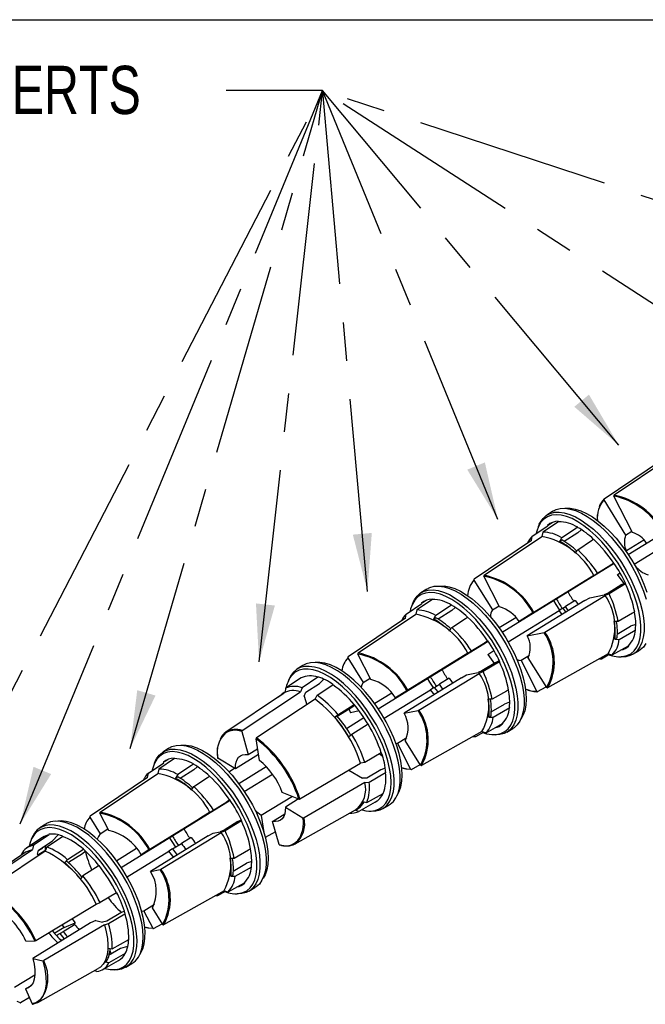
# Model space of a CAD drawing. Header units: inches. Extents: x 0 to 11, y 0 to 8.5.
# Tile 22 of 23: x 8.1 to 9.8, y 5.9 to 8.5. Entities that reach past the tile are written whole.
import ezdxf

# ---------------------------------------------------------------- set-up
doc = ezdxf.new("R2010")
doc.units = ezdxf.units.IN
doc.header["$MEASUREMENT"] = 0
doc.linetypes.add('CENTERX2', pattern=[0.8, 0.5, -0.1, 0.1, -0.1])
doc.layers.add('TEXT', color=140, linetype='Continuous', lineweight=25)
doc.styles.add('SLDTEXTSTYLE0', font='TXT', dxfattribs={"width": 0.75})
doc.dimstyles.new('SLDDIMSTYLE0', dxfattribs={"dimtxt": 0.18, "dimasz": 0.15, "dimexe": 0, "dimexo": 0.0625, "dimgap": 0, "dimtad": 0, "dimtih": 1, "dimtoh": 1, "dimdec": 0, "dimrnd": 1e-09, "dimzin": 0, "dimdsep": 46, "dimtxsty": 'Standard', "dimsah": 1, "dimcen": 0.09, "dimadec": 0, "dimazin": 0, "dimtfac": 0.15, "dimtdec": 0, "dimtofl": 0, "dimtmove": 0, "dimatfit": 3, "dimfxl": 0, "dimfrac": 2, "dimtolj": 1, "dimtzin": 0, "dimarcsym": 0})

msp = doc.modelspace()

# ---------------------------------------------------------------- linework, layer by layer
at = {"color": 7, "linetype": 'Continuous'}
msp.add_line((0.0001, 8.5001), (11.0001, 8.5001), dxfattribs=at)
for p, q in [((9.6468, 7.2579), (9.7957, 7.3582)), ((9.8223, 7.3685), (9.6728, 7.268)), ((9.7096, 7.1139), (10.0093, 7.299)), ((9.6464, 7.2553), (9.7027, 7.1644)), ((9.7203, 7.1712), (9.6723, 7.2654)), ((9.514, 7.226), (9.4988, 7.2161)), ((9.5287, 7.199), (9.4883, 7.1718)), ((9.5007, 7.1895), (9.5126, 7.1969)), ((9.5281, 7.2002), (9.5287, 7.199)), ((9.4611, 7.1612), (9.5014, 7.1883)), ((9.4792, 7.1923), (9.4765, 7.186)), ((9.4883, 7.1718), (9.4859, 7.1608)), ((9.5014, 7.1883), (9.5007, 7.1895)), ((9.5785, 7.1844), (9.5785, 7.1843)), ((9.5792, 7.1703), (9.5877, 7.1779)), ((9.7027, 7.1644), (9.7187, 7.1743)), ((9.7248, 7.0891), (9.8732, 7.1808)), ((9.4593, 7.1505), (9.3104, 7.0501)), ((9.3364, 7.0602), (9.4859, 7.1608)), ((9.4593, 7.1505), (9.4611, 7.1612)), ((9.5319, 7.1484), (9.5373, 7.1518)), ((9.5792, 7.1703), (9.5436, 7.1477)), ((9.7502, 7.1515), (9.7047, 7.1234)), ((9.7047, 7.1234), (9.7033, 7.1231)), ((9.3831, 6.9123), (9.6729, 7.0912)), ((9.6285, 7.0647), (9.6644, 7.0869)), ((9.6299, 7.0656), (9.6719, 7.0916)), ((9.6725, 7.0919), (9.6644, 7.0869)), ((9.6719, 7.0916), (9.6724, 7.0919)), ((9.3096, 7.0494), (9.3104, 7.0501)), ((9.31, 7.0476), (9.3576, 6.9706)), ((9.3764, 6.978), (9.3358, 7.0576)), ((9.6205, 7.0598), (9.465, 6.9637)), ((9.6193, 7.059), (9.5886, 7.0398)), ((9.6193, 7.059), (9.6285, 7.0647)), ((9.6205, 7.0598), (9.6299, 7.0656)), ((9.6819, 7.0623), (9.6882, 7.0663)), ((9.1876, 7.0244), (9.1723, 7.0145)), ((9.427, 6.94), (9.576, 7.032)), ((9.5886, 7.0398), (9.576, 7.032)), ((9.6932, 7.0359), (9.6571, 7.0138)), ((9.7023, 7.0376), (9.6601, 7.012)), ((9.6932, 7.0359), (9.7016, 7.0405)), ((9.7029, 7.0378), (9.7023, 7.0376)), ((9.2023, 6.9974), (9.1619, 6.9702)), ((9.1743, 6.9879), (9.1862, 6.9953)), ((9.2017, 6.9986), (9.2023, 6.9974)), ((9.5969, 6.9949), (9.448, 6.9029)), ((9.4939, 6.9124), (9.65, 7.0074)), ((9.5724, 6.9947), (9.547, 6.979)), ((9.5969, 6.9949), (9.6099, 7.0021)), ((9.6099, 7.0021), (9.6473, 7.0094)), ((9.6571, 7.0138), (9.6473, 7.0094)), ((9.6601, 7.012), (9.65, 7.0074)), ((9.1347, 6.9596), (9.175, 6.9868)), ((9.1528, 6.9907), (9.15, 6.9844)), ((9.1619, 6.9702), (9.1594, 6.9592)), ((9.175, 6.9868), (9.1743, 6.9879)), ((9.2528, 6.9687), (9.2172, 6.9461)), ((9.2521, 6.9829), (9.2521, 6.9827)), ((9.2528, 6.9687), (9.2613, 6.9763)), ((9.3576, 6.9706), (9.3748, 6.9812)), ((9.3984, 6.8875), (9.5302, 6.9689)), ((9.5397, 6.9748), (9.5302, 6.9689)), ((9.5398, 6.9746), (9.547, 6.979)), ((9.1329, 6.9489), (8.984, 6.8486)), ((9.01, 6.8587), (9.1594, 6.9592)), ((9.1329, 6.9489), (9.1347, 6.9596)), ((9.2055, 6.9468), (9.2109, 6.9502)), ((9.4187, 6.9502), (9.3755, 6.9235)), ((9.4628, 6.9624), (9.427, 6.94)), ((9.6812, 6.9075), (9.7157, 6.9281)), ((9.7289, 6.9328), (9.7157, 6.9281)), ((9.7282, 6.9186), (9.7283, 6.9185)), ((9.346, 6.8903), (9.338, 6.8853)), ((9.3455, 6.89), (9.346, 6.8903)), ((9.448, 6.9029), (9.4915, 6.9114)), ((9.6751, 6.8943), (9.6805, 6.8977)), ((9.0623, 6.7142), (9.3465, 6.8897)), ((9.302, 6.8631), (9.338, 6.8853)), ((9.3034, 6.864), (9.3455, 6.89)), ((9.3455, 6.8546), (9.3618, 6.8648)), ((9.6676, 6.8537), (9.7099, 6.8775)), ((9.7099, 6.8775), (9.7106, 6.8763)), ((8.9832, 6.8478), (8.984, 6.8486)), ((8.9836, 6.846), (9.0232, 6.782)), ((9.0432, 6.7898), (9.0094, 6.856)), ((9.2941, 6.8582), (9.1386, 6.7622)), ((9.2682, 6.842), (9.2556, 6.8342)), ((9.2929, 6.8574), (9.2682, 6.842)), ((9.2929, 6.8574), (9.302, 6.8631)), ((9.2941, 6.8582), (9.3034, 6.864)), ((9.4539, 6.8526), (9.4318, 6.839)), ((9.4983, 6.7694), (9.4506, 6.8463)), ((9.6571, 6.8568), (9.5007, 6.7686)), ((9.6404, 6.8431), (9.6357, 6.8447)), ((9.6621, 6.8553), (9.6404, 6.8431)), ((9.6571, 6.8568), (9.6676, 6.8537)), ((9.6846, 6.8489), (9.6915, 6.8485)), ((9.7216, 6.8553), (9.7372, 6.8646)), ((8.8668, 6.8262), (8.8515, 6.8164)), ((9.1066, 6.7422), (9.2556, 6.8342)), ((9.3667, 6.8343), (9.3307, 6.8122)), ((9.3759, 6.836), (9.3337, 6.8104)), ((9.3667, 6.8343), (9.3752, 6.839)), ((9.3765, 6.8362), (9.3759, 6.836)), ((9.4318, 6.839), (9.4724, 6.7593)), ((8.8623, 6.7942), (8.8221, 6.7672)), ((8.832, 6.7925), (8.8292, 6.7863)), ((8.9056, 6.7959), (8.8648, 6.7688)), ((8.9053, 6.7971), (8.9056, 6.7959)), ((8.9101, 6.7797), (8.9206, 6.7902)), ((9.0232, 6.782), (9.0414, 6.7933)), ((9.2778, 6.7947), (9.1289, 6.7027)), ((9.1675, 6.7109), (9.3236, 6.8058)), ((9.246, 6.7931), (9.2206, 6.7775)), ((9.2778, 6.7947), (9.2908, 6.8019)), ((9.2908, 6.8019), (9.3209, 6.8078)), ((9.3307, 6.8122), (9.3209, 6.8078)), ((9.3337, 6.8104), (9.3236, 6.8058)), ((8.8221, 6.7672), (8.8208, 6.7575)), ((8.8648, 6.7688), (8.8605, 6.758)), ((8.8747, 6.757), (8.9101, 6.7797)), ((8.9039, 6.7491), (8.9449, 6.7761)), ((8.9449, 6.7761), (8.9448, 6.7772)), ((9.0776, 6.6894), (9.1978, 6.7636)), ((9.2073, 6.7694), (9.1978, 6.7636)), ((9.2074, 6.7693), (9.2206, 6.7775)), ((9.4747, 6.7585), (9.4972, 6.7711)), ((8.8164, 6.7541), (8.6675, 6.6539)), ((8.7095, 6.6577), (8.8605, 6.758)), ((8.8988, 6.7388), (8.7469, 6.6389)), ((8.8018, 6.7446), (8.8156, 6.7538)), ((8.8018, 6.7443), (8.8018, 6.7446)), ((8.8208, 6.7576), (8.8178, 6.7558)), ((8.8707, 6.7464), (8.8747, 6.757)), ((8.8707, 6.7464), (8.8768, 6.7243)), ((8.8988, 6.7388), (8.9039, 6.7491)), ((9.0969, 6.7545), (9.0531, 6.7275)), ((9.1364, 6.7608), (9.1066, 6.7422)), ((8.9577, 6.6958), (8.9936, 6.7181)), ((8.9578, 6.6988), (8.9997, 6.725)), ((8.986, 6.7138), (8.9903, 6.704)), ((8.9936, 6.7181), (9.001, 6.7231)), ((8.9997, 6.725), (8.9997, 6.7249)), ((9.3548, 6.7059), (9.3893, 6.7265)), ((9.4024, 6.7312), (9.3893, 6.7265)), ((9.4018, 6.7171), (9.4019, 6.717)), ((8.9497, 6.6926), (8.9578, 6.6988)), ((8.9551, 6.696), (8.9497, 6.6926)), ((8.9561, 6.6946), (8.9577, 6.6958)), ((8.9798, 6.6632), (9.025, 6.6911)), ((9.0128, 6.7084), (8.9903, 6.704)), ((9.1289, 6.7027), (9.1651, 6.7098)), ((9.3487, 6.6927), (9.3541, 6.6961)), ((9.0359, 6.674), (8.994, 6.6478)), ((9.3412, 6.6521), (9.3835, 6.6759)), ((9.3835, 6.6759), (9.3842, 6.6748)), ((9.3952, 6.6537), (9.4108, 6.663)), ((8.7086, 6.6551), (8.7251, 6.5952)), ((8.7544, 6.5804), (8.7458, 6.6364)), ((8.994, 6.6478), (8.9859, 6.6416)), ((9.1364, 6.6389), (9.1122, 6.624)), ((9.3307, 6.6553), (9.1743, 6.567)), ((9.314, 6.6415), (9.3093, 6.6432)), ((9.3357, 6.6538), (9.314, 6.6415)), ((9.3307, 6.6553), (9.3412, 6.6521)), ((9.3582, 6.6473), (9.3651, 6.647)), ((8.5196, 6.6119), (8.5044, 6.602)), ((8.7251, 6.5952), (8.7498, 6.6104)), ((9.1076, 6.6247), (9.1122, 6.624)), ((9.1122, 6.624), (9.146, 6.5578)), ((9.1718, 6.5678), (9.1322, 6.6318)), ((8.5343, 6.5849), (8.4939, 6.5577)), ((8.5337, 6.5861), (8.5343, 6.5849)), ((8.6921, 6.5584), (8.6465, 6.5859)), ((8.7521, 6.5954), (8.6921, 6.5584)), ((9.07, 6.5999), (9.0276, 6.5748)), ((9.0662, 6.5976), (9.0735, 6.5911)), ((9.0709, 6.5995), (9.07, 6.5999)), ((8.4668, 6.5471), (8.507, 6.5742)), ((8.4848, 6.5782), (8.4821, 6.5719)), ((8.5063, 6.5754), (8.5183, 6.5828)), ((8.507, 6.5742), (8.5063, 6.5754)), ((8.5841, 6.5704), (8.5841, 6.5702)), ((8.5848, 6.5562), (8.5933, 6.5638)), ((8.6751, 6.5504), (8.6897, 6.5598)), ((8.7007, 6.5203), (8.772, 6.5643)), ((8.8594, 6.4805), (9.0164, 6.573)), ((9.0276, 6.5748), (9.0164, 6.573)), ((9.0804, 6.5605), (9.0689, 6.556)), ((9.1483, 6.5569), (9.1708, 6.5696)), ((8.4649, 6.5364), (8.316, 6.436)), ((8.342, 6.4461), (8.4915, 6.5467)), ((8.4649, 6.5364), (8.4668, 6.5471)), ((8.4939, 6.5577), (8.4915, 6.5467)), ((8.5375, 6.5343), (8.5429, 6.5377)), ((8.5848, 6.5562), (8.5492, 6.5336)), ((8.7152, 6.4998), (8.788, 6.5448)), ((8.9862, 6.5552), (9.0215, 6.5339)), ((9.0327, 6.5344), (9.0215, 6.5339)), ((9.0689, 6.556), (9.0327, 6.5344)), ((9.0386, 6.5238), (9.0812, 6.5486)), ((9.0812, 6.5486), (9.082, 6.548)), ((9.0272, 6.5232), (8.8699, 6.4317)), ((9.0272, 6.5232), (9.0386, 6.5238)), ((8.8398, 6.4868), (8.7593, 6.4371)), ((8.8567, 6.4801), (8.8133, 6.4974)), ((9.0324, 6.4709), (9.0748, 6.4948)), ((8.3965, 6.303), (8.6785, 6.4771)), ((8.6341, 6.4506), (8.67, 6.4728)), ((8.6355, 6.4515), (8.6775, 6.4775)), ((8.6781, 6.4778), (8.67, 6.4728)), ((8.6775, 6.4775), (8.678, 6.4778)), ((8.856, 6.4804), (8.8216, 6.4591)), ((8.8216, 6.4591), (8.8672, 6.4316)), ((9.0545, 6.4722), (9.0121, 6.4483)), ((9.0223, 6.4736), (9.0324, 6.4709)), ((9.0544, 6.4724), (9.0592, 6.4753)), ((9.0544, 6.4724), (9.0545, 6.4722)), ((9.0743, 6.4556), (9.09, 6.4648)), ((8.3152, 6.4353), (8.316, 6.436)), ((8.3156, 6.4335), (8.3423, 6.3904)), ((8.3642, 6.3989), (8.3414, 6.4435)), ((8.6261, 6.4457), (8.4706, 6.3497)), ((8.61, 6.4356), (8.5973, 6.4278)), ((8.6249, 6.4449), (8.61, 6.4356)), ((8.6249, 6.4449), (8.6341, 6.4506)), ((8.6261, 6.4457), (8.6355, 6.4515)), ((8.7593, 6.4371), (8.7661, 6.3934)), ((8.7887, 6.4224), (8.8199, 6.4416)), ((8.8466, 6.3639), (9.0029, 6.4521)), ((9.0121, 6.4483), (9.0021, 6.451)), ((9.005, 6.4526), (9.0105, 6.456)), ((9.0374, 6.4491), (9.0442, 6.4488)), ((8.201, 6.4151), (8.1858, 6.4053)), ((8.4484, 6.3358), (8.5973, 6.4278)), ((8.6988, 6.4218), (8.6627, 6.3997)), ((8.7079, 6.4235), (8.6657, 6.3979)), ((8.6988, 6.4218), (8.7072, 6.4264)), ((8.7086, 6.4237), (8.7079, 6.4235)), ((8.8052, 6.3624), (8.7887, 6.4224)), ((8.1927, 6.3808), (8.1525, 6.3537)), ((8.1662, 6.3814), (8.1634, 6.3751)), ((8.2098, 6.3875), (8.1693, 6.3603)), ((8.2036, 6.3562), (8.2443, 6.3834)), ((8.2093, 6.3887), (8.2098, 6.3875)), ((8.2175, 6.3706), (8.2331, 6.3876)), ((8.2438, 6.3846), (8.2443, 6.3834)), ((8.3423, 6.3904), (8.3622, 6.4028)), ((8.6217, 6.3845), (8.4727, 6.2925)), ((8.4995, 6.2983), (8.6556, 6.3933)), ((8.578, 6.3806), (8.5526, 6.3649)), ((8.6217, 6.3845), (8.6347, 6.3917)), ((8.6347, 6.3917), (8.6529, 6.3953)), ((8.6627, 6.3997), (8.6529, 6.3953)), ((8.6657, 6.3979), (8.6556, 6.3933)), ((8.796, 6.3956), (8.7696, 6.3804)), ((8.1693, 6.3603), (8.1665, 6.3493)), ((8.1822, 6.3479), (8.2175, 6.3706)), ((8.1907, 6.3515), (8.1945, 6.3558)), ((8.1907, 6.3515), (8.1927, 6.3546)), ((8.2036, 6.3562), (8.1999, 6.3452)), ((8.5296, 6.3508), (8.5526, 6.3649)), ((8.1507, 6.343), (8.0018, 6.2427)), ((8.0166, 6.2487), (8.1665, 6.3493)), ((8.1999, 6.3452), (8.0494, 6.2448)), ((8.1382, 6.3376), (8.1379, 6.3344)), ((8.1796, 6.337), (8.1822, 6.3479)), ((8.1796, 6.337), (8.1815, 6.3329)), ((8.199, 6.3462), (8.1806, 6.3348)), ((8.1907, 6.3515), (8.1817, 6.3457)), ((8.1999, 6.3453), (8.199, 6.3462)), ((8.257, 6.3234), (8.2985, 6.35)), ((8.2601, 6.3164), (8.2959, 6.3389)), ((8.2959, 6.3389), (8.3035, 6.3449)), ((8.2985, 6.35), (8.2985, 6.3499)), ((8.4363, 6.3516), (8.3849, 6.3198)), ((8.4119, 6.2782), (8.5201, 6.345)), ((8.4684, 6.3483), (8.4484, 6.3358)), ((8.5296, 6.3508), (8.5201, 6.345)), ((8.2502, 6.3155), (8.257, 6.3234)), ((8.2557, 6.3188), (8.2502, 6.3155)), ((8.3391, 6.3077), (8.2975, 6.2811)), ((8.6868, 6.2934), (8.7213, 6.314)), ((8.7345, 6.3187), (8.7213, 6.314)), ((8.7338, 6.3046), (8.7339, 6.3045)), ((8.2975, 6.2811), (8.2907, 6.2732)), ((8.4727, 6.2925), (8.4971, 6.2973)), ((8.6807, 6.2802), (8.6861, 6.2836)), ((8.6732, 6.2396), (8.7155, 6.2634)), ((8.7155, 6.2634), (8.7162, 6.2623)), ((8.3842, 6.2372), (8.342, 6.2117)), ((8.3836, 6.2368), (8.3873, 6.2324)), ((8.3842, 6.2372), (8.385, 6.2372)), ((8.6628, 6.2427), (8.5063, 6.1545)), ((8.646, 6.229), (8.6413, 6.2306)), ((8.6677, 6.2412), (8.646, 6.229)), ((8.6628, 6.2427), (8.6732, 6.2396)), ((8.6903, 6.2348), (8.6971, 6.2344)), ((8.7272, 6.2412), (8.7428, 6.2505)), ((8.1752, 6.1134), (8.3316, 6.2078)), ((8.3316, 6.2078), (8.342, 6.2117)), ((8.4828, 6.2068), (8.4553, 6.1898)), ((8.3952, 6.1852), (8.3591, 6.1633)), ((8.3639, 6.1572), (8.4063, 6.1824)), ((8.4046, 6.1896), (8.3952, 6.1852)), ((8.4063, 6.1824), (8.4071, 6.1822)), ((8.4493, 6.1905), (8.4553, 6.1898)), ((8.4553, 6.1898), (8.478, 6.1452)), ((8.5039, 6.1553), (8.4772, 6.1984)), ((8.317, 6.159), (8.168, 6.067)), ((8.353, 6.1545), (8.1961, 6.0613)), ((8.2463, 6.1366), (8.2759, 6.1549)), ((8.249, 6.1476), (8.2771, 6.1597)), ((8.2759, 6.1549), (8.2771, 6.1597)), ((8.3304, 6.1652), (8.317, 6.159)), ((8.3304, 6.1652), (8.3484, 6.1608)), ((8.3591, 6.1633), (8.3484, 6.1608)), ((8.353, 6.1545), (8.3639, 6.1572)), ((8.4803, 6.1444), (8.5028, 6.1571)), ((8.249, 6.1476), (8.2242, 6.1326)), ((8.2462, 6.1364), (8.2292, 6.1264)), ((8.2463, 6.1366), (8.2462, 6.1364)), ((8.1499, 6.112), (8.1727, 6.1125)), ((8.3735, 6.0919), (8.416, 6.1161)), ((8.3629, 6.0936), (8.3735, 6.0919)), ((8.3947, 6.0927), (8.364, 6.0745)), ((8.4071, 6.0797), (8.3646, 6.0556)), ((8.3708, 6.0786), (8.3681, 6.0865)), ((8.4126, 6.0982), (8.3947, 6.0927)), ((8.407, 6.0799), (8.4071, 6.0797)), ((8.168, 6.067), (8.1935, 6.0607)), ((8.3476, 6.0378), (8.3898, 6.0616)), ((8.354, 6.0572), (8.3594, 6.0606)), ((8.3646, 6.0556), (8.354, 6.0572)), ((8.4086, 6.0445), (8.4242, 6.0537)), ((8.1731, 6.0239), (8.1204, 5.9913)), ((8.1808, 5.9527), (8.3372, 6.041)), ((8.3334, 6.0329), (8.327, 6.0352)), ((8.3716, 6.038), (8.3785, 6.0377)), ((8.1487, 5.9879), (8.1635, 5.997)), ((8.1487, 5.9879), (8.1662, 5.9492)), ((8.1357, 5.9523), (8.1273, 5.9557)), ((8.1589, 5.9654), (8.1357, 5.9523))]:
    msp.add_line(p, q)
at = {"flags": 128}
for points in [[(9.4792, 7.1923), (9.4821, 7.1981), (9.489, 7.2077), (9.4973, 7.2152), (9.5071, 7.2204), (9.5182, 7.2233), (9.5305, 7.2238), (9.5438, 7.222), (9.5579, 7.2179), (9.5727, 7.2115), (9.588, 7.2028), (9.6035, 7.1921), (9.6192, 7.1794), (9.6347, 7.1649), (9.65, 7.1488), (9.6647, 7.1313), (9.6788, 7.1126), (9.6921, 7.0929), (9.7043, 7.0725), (9.7153, 7.0516), (9.725, 7.0306), (9.7333, 7.0096), (9.7401, 6.989), (9.7452, 6.9689), (9.7486, 6.9497), (9.7503, 6.9316), (9.7503, 6.9148), (9.7485, 6.8995), (9.7449, 6.886), (9.7397, 6.8743), (9.7329, 6.8647), (9.7245, 6.8572), (9.7147, 6.852), (9.7036, 6.8491), (9.6915, 6.8485)], [(9.514, 7.226), (9.5224, 7.2302), (9.5335, 7.2331), (9.5458, 7.2337), (9.5591, 7.2319), (9.5733, 7.2277), (9.5881, 7.2213), (9.6034, 7.2126), (9.619, 7.2019), (9.6347, 7.1892), (9.6502, 7.1747), (9.6655, 7.1585), (9.6803, 7.141), (9.6944, 7.1222), (9.7076, 7.1025), (9.7199, 7.0821), (9.7309, 7.0612), (9.7407, 7.0401), (9.749, 7.0191), (9.7557, 6.9984)], [(9.5456, 7.2337), (9.5466, 7.2338), (9.5589, 7.234), (9.5723, 7.2318), (9.5864, 7.2273), (9.6012, 7.2204), (9.6165, 7.2114), (9.6319, 7.2002), (9.6475, 7.1871), (9.6628, 7.1723), (9.6779, 7.1559), (9.6923, 7.1381), (9.706, 7.1191), (9.7188, 7.0993), (9.7305, 7.0789), (9.741, 7.0581), (9.75, 7.0372), (9.7576, 7.0165)], [(9.7424, 6.9303), (9.7406, 6.9484), (9.7372, 6.9676), (9.732, 6.9877), (9.7251, 7.0083), (9.7167, 7.0293), (9.7069, 7.0503), (9.6957, 7.0711), (9.6834, 7.0914), (9.67, 7.1109), (9.6558, 7.1294), (9.641, 7.1467), (9.6257, 7.1624), (9.6101, 7.1765), (9.5945, 7.1887), (9.579, 7.1989), (9.5639, 7.2069), (9.5493, 7.2126), (9.5354, 7.216), (9.5225, 7.2171), (9.5106, 7.2157), (9.5, 7.2119), (9.4908, 7.2058), (9.483, 7.1974), (9.4769, 7.1869), (9.4724, 7.1744), (9.4711, 7.1687)], [(9.6299, 7.2018), (9.6298, 7.2095), (9.6301, 7.2169)], [(9.5785, 7.1844), (9.5731, 7.1809), (9.5373, 7.1575)], [(9.5373, 7.1575), (9.5361, 7.1555), (9.5319, 7.1484)], [(9.5787, 7.1265), (9.6145, 7.1499), (9.6199, 7.1534)], [(9.5733, 7.1173), (9.5775, 7.1244), (9.5787, 7.1265)], [(9.6819, 7.0623), (9.6818, 7.0623), (9.6817, 7.0622), (9.6818, 7.0623), (9.6819, 7.0623)], [(9.6991, 7.0392), (9.6965, 7.0423), (9.6819, 7.0623)], [(9.1528, 6.9907), (9.1557, 6.9965), (9.1626, 7.0061), (9.1709, 7.0136), (9.1807, 7.0188), (9.1918, 7.0217), (9.2041, 7.0223), (9.2174, 7.0205), (9.2315, 7.0163), (9.2463, 7.0099), (9.2616, 7.0012), (9.2771, 6.9905), (9.2928, 6.9778), (9.3083, 6.9633), (9.3236, 6.9472), (9.3383, 6.9297), (9.3524, 6.911), (9.3656, 6.8913), (9.3779, 6.8709), (9.3889, 6.8501), (9.3986, 6.829), (9.4069, 6.808), (9.4136, 6.7874), (9.4188, 6.7673), (9.4222, 6.7481), (9.4239, 6.73), (9.4239, 6.7132), (9.4221, 6.698), (9.4185, 6.6844), (9.4133, 6.6727), (9.4065, 6.6631), (9.3981, 6.6556), (9.3883, 6.6504), (9.3772, 6.6475), (9.3651, 6.647)], [(9.1876, 7.0244), (9.196, 7.0287), (9.2071, 7.0316), (9.2194, 7.0321), (9.2327, 7.0303), (9.2469, 7.0262), (9.2617, 7.0197), (9.277, 7.0111), (9.2926, 7.0003), (9.3082, 6.9876), (9.3238, 6.9731), (9.3391, 6.957), (9.3539, 6.9394), (9.368, 6.9207), (9.3812, 6.9009), (9.3935, 6.8805), (9.4045, 6.8596), (9.4143, 6.8385), (9.4226, 6.8175), (9.4293, 6.7969), (9.4345, 6.7768), (9.4379, 6.7575), (9.4396, 6.7394), (9.4396, 6.7226), (9.4378, 6.7073), (9.4342, 6.6937), (9.429, 6.682), (9.4221, 6.6724), (9.4138, 6.6649), (9.4108, 6.663)], [(9.2192, 7.0321), (9.2202, 7.0323), (9.2325, 7.0324), (9.2459, 7.0302), (9.26, 7.0257), (9.2748, 7.0188), (9.2901, 7.0098), (9.3055, 6.9987), (9.3211, 6.9856), (9.3364, 6.9707), (9.3514, 6.9543), (9.3659, 6.9365), (9.3796, 6.9176), (9.3924, 6.8977), (9.4041, 6.8773), (9.4146, 6.8565), (9.4236, 6.8356), (9.4312, 6.8149), (9.4372, 6.7946), (9.4415, 6.7751), (9.4441, 6.7565), (9.4449, 6.7392), (9.444, 6.7233), (9.4413, 6.709), (9.4368, 6.6966), (9.4319, 6.6878)], [(9.416, 6.7288), (9.4142, 6.7469), (9.4108, 6.7661), (9.4056, 6.7861), (9.3987, 6.8068), (9.3903, 6.8277), (9.3805, 6.8487), (9.3693, 6.8695), (9.357, 6.8898), (9.3436, 6.9093), (9.3294, 6.9278), (9.3146, 6.9451), (9.2993, 6.9608), (9.2837, 6.9749), (9.2681, 6.9871), (9.2526, 6.9973), (9.2375, 7.0053), (9.2229, 7.0111), (9.209, 7.0145), (9.1961, 7.0155), (9.1842, 7.0141), (9.1736, 7.0103), (9.1644, 7.0042), (9.1566, 6.9959), (9.1505, 6.9854), (9.146, 6.9729), (9.1446, 6.9671)], [(9.5156, 6.9947), (9.5216, 6.9845), (9.5312, 6.9695)], [(9.5724, 6.9947), (9.578, 6.9867), (9.5797, 6.9842)], [(9.2521, 6.9829), (9.2467, 6.9794), (9.2109, 6.9559)], [(9.5385, 6.9588), (9.5363, 6.9613), (9.5302, 6.9689)], [(9.5397, 6.9748), (9.5462, 6.9665), (9.5479, 6.9646)], [(9.5544, 6.9686), (9.5521, 6.9718), (9.547, 6.979)], [(9.2109, 6.9559), (9.2097, 6.9539), (9.2055, 6.9468)], [(9.2523, 6.9249), (9.2881, 6.9483), (9.2935, 6.9518)], [(9.7261, 6.9649), (9.7206, 6.9617), (9.6836, 6.9403)], [(9.2469, 6.9157), (9.2511, 6.9228), (9.2523, 6.9249)], [(9.6612, 6.8535), (9.669, 6.8512), (9.6825, 6.849), (9.6949, 6.8492), (9.7061, 6.8518), (9.7161, 6.8567), (9.7246, 6.864), (9.7315, 6.8734), (9.7369, 6.8849), (9.7405, 6.8984), (9.7423, 6.9136), (9.7424, 6.9303)], [(9.6836, 6.9403), (9.6812, 6.9404), (9.6729, 6.9406)], [(9.6858, 6.894), (9.7228, 6.9153), (9.7283, 6.9185)], [(9.6751, 6.8943), (9.6834, 6.8941), (9.6858, 6.894)], [(9.7554, 6.8836), (9.7486, 6.8739), (9.7402, 6.8665), (9.7372, 6.8646)], [(9.3455, 6.8546), (9.3587, 6.8363), (9.3626, 6.8314)], [(9.4209, 6.8422), (9.426, 6.8403), (9.4318, 6.839)], [(9.6404, 6.8431), (9.6349, 6.8431), (9.6347, 6.8431)], [(9.0205, 6.4518), (9.0296, 6.4499), (9.0424, 6.4491), (9.0542, 6.4507), (9.0647, 6.4546), (9.0739, 6.4609), (9.0815, 6.4694), (9.0875, 6.48), (9.0919, 6.4927), (9.0945, 6.5072), (9.0953, 6.5233), (9.0943, 6.5408), (9.0916, 6.5596), (9.0871, 6.5793), (9.081, 6.5997), (9.0733, 6.6206), (9.064, 6.6416), (9.0534, 6.6625), (9.0415, 6.6831), (9.0286, 6.7029), (9.0147, 6.7219), (9.0002, 6.7397), (8.985, 6.7562), (8.9695, 6.771), (8.9539, 6.784), (8.9383, 6.7951), (8.923, 6.804), (8.9082, 6.8107), (8.894, 6.8152), (8.8806, 6.8172), (8.8683, 6.8168), (8.8571, 6.8141), (8.8473, 6.809), (8.8389, 6.8016), (8.8389, 6.8016)], [(9.0442, 6.4488), (9.0562, 6.4494), (9.0673, 6.4522), (9.0771, 6.4574), (9.0855, 6.4648), (9.0924, 6.4744), (9.0976, 6.486), (9.1012, 6.4996), (9.103, 6.5148), (9.1031, 6.5316), (9.1014, 6.5497), (9.098, 6.5689), (9.0929, 6.5889), (9.0862, 6.6095), (9.0779, 6.6305), (9.0682, 6.6515), (9.0572, 6.6724), (9.045, 6.6928), (9.0318, 6.7125), (9.0177, 6.7312), (9.003, 6.7488), (8.9878, 6.7649), (8.9722, 6.7794), (8.9566, 6.7922), (8.941, 6.8029), (8.9257, 6.8116), (8.9109, 6.8181), (8.8968, 6.8223), (8.8835, 6.8241), (8.8712, 6.8236), (8.8601, 6.8207), (8.8502, 6.8156), (8.8419, 6.8081), (8.8419, 6.8081)], [(9.09, 6.4648), (9.0928, 6.4666), (9.1012, 6.4741), (9.108, 6.4837), (9.1133, 6.4953), (9.1169, 6.5089), (9.1187, 6.5241), (9.1188, 6.541), (9.1171, 6.5591), (9.1137, 6.5783), (9.1086, 6.5984), (9.1018, 6.619), (9.0936, 6.64), (9.0839, 6.6611), (9.0728, 6.682), (9.0606, 6.7024), (9.0474, 6.7222), (9.0333, 6.7409), (9.0185, 6.7585), (9.0033, 6.7747), (8.9877, 6.7892), (8.972, 6.802), (8.9564, 6.8128), (8.9411, 6.8214), (8.9263, 6.8279), (8.9121, 6.8321), (8.8988, 6.834), (8.8865, 6.8335), (8.8753, 6.8306), (8.8668, 6.8262)], [(9.111, 6.4896), (9.1164, 6.4993), (9.1207, 6.5118), (9.1233, 6.5262), (9.1241, 6.5423), (9.1231, 6.5597), (9.1204, 6.5783), (9.116, 6.5979), (9.1099, 6.6182), (9.1022, 6.639), (9.093, 6.6599), (9.0825, 6.6806), (9.0707, 6.7011), (9.0578, 6.7208), (9.044, 6.7397), (9.0295, 6.7574), (9.0145, 6.7737), (8.9991, 6.7884), (8.9836, 6.8014), (8.9681, 6.8124), (8.9529, 6.8213), (8.9381, 6.828), (8.924, 6.8323), (8.9108, 6.8344), (8.8985, 6.834), (8.8984, 6.834)], [(8.8419, 6.8081), (8.835, 6.7985), (8.832, 6.7925)], [(9.1891, 6.7932), (9.1952, 6.783), (9.2049, 6.7677)], [(9.246, 6.7931), (9.2515, 6.7851), (9.2548, 6.7805)], [(9.0232, 6.782), (9.0198, 6.7766), (9.0176, 6.7705)], [(9.2075, 6.7513), (9.2054, 6.7538), (9.1978, 6.7636)], [(9.2073, 6.7694), (9.2153, 6.7591), (9.2169, 6.7571)], [(9.2295, 6.7649), (9.2256, 6.7702), (9.2206, 6.7775)], [(9.3997, 6.7633), (9.3942, 6.7601), (9.3572, 6.7388)], [(9.3572, 6.7388), (9.3548, 6.7388), (9.3465, 6.739)], [(9.3348, 6.6519), (9.3426, 6.6496), (9.356, 6.6474), (9.3685, 6.6476), (9.3797, 6.6502), (9.3897, 6.6551), (9.3982, 6.6624), (9.4051, 6.6718), (9.4104, 6.6833), (9.414, 6.6968), (9.4159, 6.712), (9.416, 6.7288)], [(9.3594, 6.6924), (9.3964, 6.7138), (9.4019, 6.717)], [(9.3487, 6.6927), (9.357, 6.6925), (9.3594, 6.6924)], [(9.314, 6.6415), (9.3085, 6.6415), (9.3083, 6.6415)], [(8.4848, 6.5782), (8.4878, 6.584), (8.4946, 6.5936), (8.503, 6.6011), (8.5128, 6.6063), (8.5239, 6.6092), (8.5361, 6.6098), (8.5494, 6.6079), (8.5635, 6.6038), (8.5783, 6.5974), (8.5936, 6.5887), (8.6091, 6.578), (8.6248, 6.5653), (8.6404, 6.5508), (8.6556, 6.5347), (8.6704, 6.5172), (8.6844, 6.4985), (8.6977, 6.4788), (8.7099, 6.4584), (8.7209, 6.4375), (8.7306, 6.4165), (8.7389, 6.3955), (8.7457, 6.3749), (8.7508, 6.3548), (8.7542, 6.3356), (8.7559, 6.3175), (8.7559, 6.3007), (8.7541, 6.2855), (8.7506, 6.2719), (8.7453, 6.2602), (8.7385, 6.2506), (8.7301, 6.2431), (8.7203, 6.2379), (8.7092, 6.235), (8.6971, 6.2344)], [(8.5196, 6.6119), (8.528, 6.6161), (8.5391, 6.6191), (8.5514, 6.6196), (8.5647, 6.6178), (8.5789, 6.6136), (8.5937, 6.6072), (8.609, 6.5986), (8.6246, 6.5878), (8.6403, 6.5751), (8.6558, 6.5606), (8.6711, 6.5444), (8.6859, 6.5269), (8.7, 6.5081), (8.7133, 6.4884), (8.7255, 6.468), (8.7365, 6.4471), (8.7463, 6.426), (8.7546, 6.405), (8.7613, 6.3843), (8.7665, 6.3643), (8.7699, 6.345), (8.7716, 6.3269), (8.7716, 6.3101), (8.7698, 6.2948), (8.7662, 6.2812), (8.761, 6.2695), (8.7542, 6.2599), (8.7458, 6.2524), (8.7428, 6.2505)], [(8.5512, 6.6196), (8.5522, 6.6197), (8.5645, 6.6199), (8.5779, 6.6177), (8.592, 6.6132), (8.6068, 6.6063), (8.6221, 6.5973), (8.6376, 6.5861), (8.6531, 6.5731), (8.6685, 6.5582), (8.6835, 6.5418), (8.6979, 6.524), (8.7116, 6.505), (8.7244, 6.4852), (8.7361, 6.4648), (8.7466, 6.444), (8.7557, 6.4231), (8.7632, 6.4024), (8.7692, 6.3821), (8.7735, 6.3626), (8.7761, 6.344), (8.777, 6.3267), (8.776, 6.3108), (8.7733, 6.2965), (8.7689, 6.2841), (8.7639, 6.2753)], [(8.6467, 6.5876), (8.6462, 6.6043), (8.6468, 6.6134)], [(8.748, 6.3163), (8.7463, 6.3344), (8.7428, 6.3536), (8.7376, 6.3736), (8.7307, 6.3943), (8.7223, 6.4152), (8.7125, 6.4362), (8.7013, 6.457), (8.689, 6.4773), (8.6756, 6.4968), (8.6614, 6.5153), (8.6466, 6.5326), (8.6313, 6.5483), (8.6157, 6.5624), (8.6001, 6.5746), (8.5846, 6.5848), (8.5695, 6.5928), (8.5549, 6.5986), (8.541, 6.602), (8.5281, 6.603), (8.5162, 6.6016), (8.5056, 6.5978), (8.4964, 6.5917), (8.4886, 6.5834), (8.4825, 6.5729), (8.478, 6.5603), (8.4767, 6.5546)], [(8.6921, 6.5584), (8.6924, 6.5677), (8.6939, 6.5759), (8.6965, 6.5829), (8.7003, 6.5884), (8.7052, 6.5925), (8.711, 6.595), (8.7177, 6.5959), (8.7251, 6.5952)], [(8.5841, 6.5704), (8.5787, 6.5668), (8.5429, 6.5434)], [(9.123, 6.5614), (9.1336, 6.5587), (9.146, 6.5578)], [(9.1465, 6.5569), (9.1357, 6.5579), (9.123, 6.5613)], [(8.5429, 6.5434), (8.5417, 6.5414), (8.5375, 6.5343)], [(8.5843, 6.5124), (8.6201, 6.5358), (8.6255, 6.5393)], [(8.5789, 6.5032), (8.5831, 6.5103), (8.5843, 6.5124)], [(8.8216, 6.4591), (8.8213, 6.4498), (8.8199, 6.4416), (8.8172, 6.4346), (8.8134, 6.4291), (8.8086, 6.425), (8.8028, 6.4225), (8.7961, 6.4216), (8.7887, 6.4224)], [(8.7593, 6.4371), (8.7505, 6.4446), (8.7425, 6.4524)], [(8.3534, 6.0411), (8.3545, 6.0407), (8.368, 6.0383), (8.3806, 6.0382), (8.392, 6.0405), (8.402, 6.0452), (8.4107, 6.0522), (8.4178, 6.0614), (8.4233, 6.0727), (8.4271, 6.086), (8.4292, 6.101), (8.4294, 6.1176), (8.4279, 6.1355), (8.4246, 6.1546), (8.4196, 6.1746), (8.413, 6.1952), (8.4047, 6.2161), (8.395, 6.2372), (8.384, 6.258), (8.3718, 6.2783), (8.3585, 6.2979), (8.3444, 6.3166), (8.3296, 6.334), (8.3144, 6.3499), (8.2988, 6.3642), (8.2832, 6.3766), (8.2677, 6.387), (8.2525, 6.3953), (8.2378, 6.4013), (8.2239, 6.4049), (8.2108, 6.4062), (8.1989, 6.4051), (8.1881, 6.4016), (8.1787, 6.3957), (8.1708, 6.3876), (8.1645, 6.3773), (8.1598, 6.365), (8.158, 6.3574)], [(8.4343, 6.083), (8.4368, 6.0976), (8.4375, 6.1138), (8.4365, 6.1314), (8.4338, 6.1502), (8.4293, 6.17), (8.4232, 6.1904), (8.4155, 6.2113), (8.4064, 6.2323), (8.3959, 6.2533), (8.3841, 6.2739), (8.3713, 6.2939), (8.3575, 6.313), (8.343, 6.331), (8.3279, 6.3478), (8.3125, 6.3629), (8.2968, 6.3764), (8.2812, 6.3879), (8.2658, 6.3974), (8.2508, 6.4047), (8.2364, 6.4098), (8.2227, 6.4125), (8.21, 6.4129), (8.1985, 6.411), (8.1881, 6.4067), (8.1792, 6.4001), (8.1717, 6.3913), (8.1662, 6.3814)], [(8.4499, 6.0923), (8.4524, 6.1069), (8.4532, 6.1232), (8.4522, 6.1408), (8.4495, 6.1596), (8.445, 6.1794), (8.4389, 6.1999), (8.4312, 6.2208), (8.422, 6.2419), (8.4115, 6.2629), (8.3997, 6.2835), (8.3868, 6.3035), (8.3731, 6.3227), (8.3585, 6.3408), (8.3434, 6.3575), (8.328, 6.3727), (8.3123, 6.3862), (8.2966, 6.3977), (8.2812, 6.4072), (8.2662, 6.4146), (8.2517, 6.4196), (8.2381, 6.4224), (8.2254, 6.4228), (8.2137, 6.4208), (8.2034, 6.4165), (8.201, 6.4151)], [(8.4453, 6.0785), (8.4467, 6.0807), (8.4522, 6.0919), (8.4559, 6.1051), (8.458, 6.12), (8.4582, 6.1365), (8.4567, 6.1544), (8.4535, 6.1733), (8.4485, 6.1932), (8.4419, 6.2137), (8.4337, 6.2345), (8.424, 6.2554), (8.4131, 6.2761), (8.4009, 6.2963), (8.3878, 6.3158), (8.3737, 6.3343), (8.3591, 6.3516), (8.3439, 6.3674), (8.3284, 6.3816), (8.3129, 6.394), (8.2975, 6.4043), (8.2824, 6.4125), (8.2678, 6.4185), (8.254, 6.4221), (8.241, 6.4234), (8.2326, 6.4229)], [(8.3423, 6.3904), (8.3374, 6.3835), (8.3345, 6.3763)], [(8.5211, 6.3807), (8.5272, 6.3704), (8.5369, 6.3552)], [(8.1507, 6.343), (8.1565, 6.3462), (8.1665, 6.3493)], [(8.5322, 6.3292), (8.5301, 6.3317), (8.5201, 6.345)], [(8.5296, 6.3508), (8.54, 6.337), (8.5416, 6.335)], [(8.7317, 6.3508), (8.7262, 6.3476), (8.6892, 6.3262)], [(8.6668, 6.2394), (8.6747, 6.2371), (8.6881, 6.2349), (8.7005, 6.2351), (8.7117, 6.2377), (8.7217, 6.2426), (8.7302, 6.2499), (8.7372, 6.2593), (8.7425, 6.2708), (8.7461, 6.2843), (8.7479, 6.2995), (8.748, 6.3163)], [(8.6892, 6.3262), (8.6868, 6.3263), (8.6785, 6.3265)], [(8.6914, 6.2799), (8.7284, 6.3013), (8.7339, 6.3045)], [(8.6807, 6.2802), (8.689, 6.28), (8.6914, 6.2799)], [(8.646, 6.229), (8.6405, 6.229), (8.6403, 6.229)], [(8.249, 6.1476), (8.2437, 6.1546), (8.2437, 6.1546)], [(8.2692, 6.17), (8.2712, 6.1673), (8.2771, 6.1597)], [(8.353, 6.1545), (8.3577, 6.1361), (8.3607, 6.1186), (8.362, 6.1022), (8.3616, 6.0871), (8.3594, 6.0736), (8.3554, 6.062), (8.3498, 6.0523), (8.3426, 6.0447), (8.3372, 6.041)], [(8.2378, 6.1314), (8.2482, 6.1187), (8.2494, 6.1172)], [(8.4574, 6.1482), (8.4656, 6.1462), (8.478, 6.1452)], [(8.4786, 6.1444), (8.4677, 6.1454), (8.4575, 6.148)], [(8.168, 6.067), (8.1715, 6.0519), (8.1732, 6.0378), (8.1732, 6.025), (8.1715, 6.0137), (8.1681, 6.0042), (8.1631, 5.9966), (8.1566, 5.9911), (8.1487, 5.9879)], [(8.1935, 6.0607), (8.1987, 6.0396), (8.2015, 6.0199), (8.2018, 6.001), (8.1994, 5.9845), (8.1944, 5.9708), (8.1869, 5.9601), (8.1775, 5.953), (8.1662, 5.9492)], [(8.1849, 5.9554), (8.1789, 5.9517), (8.1685, 5.9483)]]:
    msp.add_lwpolyline(points, dxfattribs=at)
for centre, radius, start, end in [((9.6972, 7.2103), 0.0678, 138.4118, 187.1985), ((9.6823, 7.2217), 0.0507, 134.4014, 162.6759), ((9.648, 7.2564), 0.0019, 128.2779, 214.3845), ((9.6741, 7.2664), 0.00207, 127.9435, 208.6254), ((9.6353, 7.0839), 0.1852, 27.7522, 78.4868), ((9.6341, 7.0824), 0.1896, 28.0293, 78.2097), ((9.5294, 7.1564), 0.0438, 91.6207, 130.8726), ((9.528, 7.1038), 0.0952, 57.9351, 89.5254), ((9.4875, 7.0777), 0.0941, 58.0466, 89.4802), ((9.467, 6.9926), 0.2218, 46.4167, 59.8223), ((9.6981, 7.1035), 0.0712, 34.3557, 71.8834), ((9.4949, 7.1245), 0.0499, 132.5434, 156.9898), ((9.4478, 6.9698), 0.1947, 27.5167, 78.7224), ((9.4271, 6.9656), 0.2107, 46.0621, 60.1769), ((9.4338, 6.9708), 0.2085, 46.8007, 60.212), ((9.375, 6.8946), 0.3562, 33.5572, 46.5764), ((9.751, 7.1461), 0.0516, 159.3177, 206.117), ((9.336, 6.8705), 0.3528, 33.5825, 46.5238), ((9.3408, 6.8693), 0.3994, 24.9397, 33.865), ((9.7819, 7.1267), 0.0688, 216.9618, 252.1664), ((9.3551, 7.0057), 0.0615, 137.1064, 178.6867), ((9.3116, 7.0486), 0.0019, 128.2779, 214.3845), ((9.3376, 7.0586), 0.00203, 126.9536, 209.6153), ((9.3005, 6.8783), 0.1828, 27.3876, 78.8514), ((9.2976, 6.8746), 0.1896, 28.0293, 78.2097), ((9.4282, 6.9075), 0.3034, 10.8961, 25.393), ((9.2029, 6.9548), 0.0438, 91.6207, 130.8726), ((9.2015, 6.9022), 0.0952, 57.9351, 89.5254), ((9.8751, 7.1993), 0.4048, 209.5993, 213.8331), ((9.9048, 7.2176), 0.4048, 209.5993, 213.8331), ((9.5322, 6.9263), 0.143, 330.907, 34.5277), ((9.3885, 6.8832), 0.3005, 10.9556, 25.3638), ((9.1611, 6.8761), 0.0941, 58.0466, 89.4802), ((9.1406, 6.791), 0.2218, 46.4167, 59.8223), ((9.3862, 6.9525), 0.0338, 147.6304, 178.8298), ((9.352, 6.8928), 0.0886, 32.2279, 74.0111), ((9.1685, 6.9229), 0.0499, 132.5434, 156.9898), ((9.1214, 6.7682), 0.1947, 27.5167, 78.7224), ((9.1007, 6.764), 0.2107, 46.0621, 60.1769), ((9.1073, 6.7692), 0.2085, 46.8007, 60.212), ((9.0486, 6.6931), 0.3562, 33.5572, 46.5764), ((9.7877, 6.4408), 0.6145, 121.6793, 121.9218), ((9.5694, 6.9343), 0.1595, 354.3607, 11.074), ((9.0096, 6.6689), 0.3528, 33.5825, 46.5238), ((9.5244, 6.9103), 0.1516, 353.9185, 11.5162), ((9.5325, 6.9136), 0.1489, 353.8448, 10.2966), ((9.6651, 6.9223), 0.0634, 315.0046, 356.5889), ((9.0144, 6.6678), 0.3994, 24.9397, 33.865), ((9.3914, 6.8718), 0.0645, 336.6667, 28.7681), ((9.4889, 6.9204), 0.00944, 286.228, 302.1212), ((9.3771, 6.8348), 0.1377, 331.6417, 33.7931), ((9.3829, 6.8351), 0.1353, 330.5582, 34.8766), ((9.6233, 6.8979), 0.0626, 315.0634, 356.4422), ((9.6826, 6.9084), 0.0426, 281.0726, 311.1736), ((9.026, 6.8058), 0.0584, 136.51, 173.3997), ((8.9851, 6.8471), 0.0019, 128.2779, 214.3845), ((9.0112, 6.857), 0.00203, 126.9536, 209.6153), ((8.9741, 6.6767), 0.1828, 27.3876, 78.8514), ((8.9712, 6.6731), 0.1896, 28.0293, 78.2097), ((9.5783, 7.0161), 0.4048, 209.5942, 213.8331), ((9.1018, 6.7059), 0.3034, 10.8961, 25.393), ((8.8915, 6.7575), 0.0687, 140.0545, 169.6529), ((8.886, 6.7422), 0.0572, 69.9721, 114.5404), ((8.861, 6.6601), 0.144, 54.4508, 72.1093), ((9.0167, 6.6884), 0.1048, 30.8968, 75.3423), ((9.5487, 6.9978), 0.4048, 209.5942, 213.8331), ((9.2058, 6.7248), 0.143, 330.907, 34.5277), ((9.0621, 6.6816), 0.3005, 10.9556, 25.3638), ((8.8455, 6.7155), 0.0567, 70.0641, 114.3538), ((8.78, 6.5444), 0.2844, 39.4231, 54.5625), ((9.243, 6.7327), 0.1595, 354.3607, 11.074), ((9.4727, 6.8356), 0.0762, 246.9021, 269.7928), ((9.4755, 6.8379), 0.0795, 245.7057, 268.1808), ((9.4999, 6.7703), 0.0019, 209.1602, 295.1142), ((8.8384, 6.7224), 0.0392, 116.7131, 133.9773), ((8.8425, 6.7104), 0.0509, 69.2571, 120.8331), ((8.6933, 6.4684), 0.3396, 17.9515, 52.7785), ((8.7407, 6.5199), 0.2814, 39.4795, 54.5378), ((9.4613, 6.2392), 0.6145, 121.6793, 121.9218), ((9.1979, 6.7088), 0.1516, 353.9185, 11.5162), ((9.2061, 6.712), 0.1489, 353.8448, 10.2966), ((9.474, 6.76), 0.00168, 202.439, 297.0279), ((8.7001, 6.474), 0.3907, 30.7753, 39.9547), ((9.3387, 6.7207), 0.0634, 315.0046, 356.5889), ((8.6662, 6.453), 0.3712, 30.5329, 40.1971), ((8.6716, 6.4564), 0.3712, 30.5329, 40.1971), ((9.063, 6.664), 0.0764, 335.0095, 30.4253), ((9.1625, 6.7189), 0.00944, 286.228, 302.1212), ((9.0507, 6.6332), 0.1377, 331.6417, 33.7931), ((9.0565, 6.6335), 0.1353, 330.5582, 34.8766), ((9.2968, 6.6963), 0.0626, 315.0634, 356.4422), ((8.6925, 6.612), 0.0487, 69.5726, 120.874), ((8.7208, 6.4841), 0.3679, 18.3351, 31.0755), ((9.3562, 6.7068), 0.0426, 281.0726, 311.1736), ((8.7099, 6.6017), 0.0653, 133.7729, 194.0212), ((8.6918, 6.6189), 0.0426, 124.802, 157.527), ((8.6919, 6.6151), 0.0434, 67.3981, 128.8554), ((8.7109, 6.6557), 0.00242, 124.8845, 193.7482), ((8.7484, 6.6367), 0.00264, 123.0198, 185.2878), ((8.5486, 6.379), 0.3243, 18.1734, 52.5566), ((8.5477, 6.3784), 0.328, 18.1419, 52.5881), ((8.682, 6.4602), 0.3641, 18.3571, 31.0267), ((8.535, 6.5423), 0.0438, 91.6207, 130.8726), ((8.5336, 6.4897), 0.0952, 57.9351, 89.5254), ((8.6469, 6.5867), 0.00085, 120.2823, 242.4636), ((8.8402, 6.5225), 0.2432, 6.014, 18.4485), ((8.4726, 6.3785), 0.2218, 46.4167, 59.8223), ((8.6323, 6.4313), 0.1928, 20.0531, 50.6768), ((9.1735, 6.5687), 0.0019, 209.1602, 295.1142), ((8.5005, 6.5104), 0.0499, 132.5434, 156.9898), ((8.4534, 6.3557), 0.1947, 27.5167, 78.7224), ((8.4931, 6.4636), 0.0941, 58.0466, 89.4802), ((8.4327, 6.3515), 0.2107, 46.0621, 60.1769), ((8.4394, 6.3567), 0.2085, 46.8007, 60.212), ((8.3806, 6.2806), 0.3562, 33.5572, 46.5764), ((8.9738, 6.534), 0.1083, 338.7483, 7.7074), ((9.1476, 6.5584), 0.00168, 202.439, 297.0279), ((8.3416, 6.2564), 0.3528, 33.5825, 46.5238), ((8.9636, 6.5052), 0.0661, 306.5281, 15.8007), ((8.9323, 6.5096), 0.1073, 338.873, 7.6435), ((9.0322, 6.5126), 0.0459, 298.8591, 337.4047), ((8.3464, 6.2553), 0.3994, 24.9397, 33.865), ((8.8576, 6.4832), 0.00326, 254.3935, 302.7811), ((8.9816, 6.4897), 0.0438, 297.868, 338.3958), ((8.988, 6.4918), 0.0423, 302.1822, 332.2878), ((8.3542, 6.3952), 0.0543, 135.2851, 172.317), ((8.3172, 6.4345), 0.0019, 128.2779, 214.3845), ((8.3432, 6.4445), 0.00203, 126.9536, 209.6153), ((8.3061, 6.2642), 0.1828, 27.3876, 78.8514), ((8.3032, 6.2606), 0.1896, 28.0293, 78.2097), ((8.805, 6.4161), 0.0668, 308.5418, 13.4975), ((8.7899, 6.4181), 0.0785, 324.3456, 9.8789), ((8.8685, 6.4342), 0.00288, 244.2816, 300.4684), ((8.9908, 6.4912), 0.0479, 266.0378, 296.4293), ((8.4338, 6.2934), 0.3034, 10.8961, 25.393), ((8.2164, 6.3453), 0.0427, 98.891, 123.6986), ((8.2183, 6.3182), 0.0711, 68.9973, 97.3449), ((8.1811, 6.2198), 0.1753, 47.9529, 68.8959), ((8.3342, 6.2713), 0.1311, 29.4449, 76.7942), ((8.8807, 6.5852), 0.4048, 209.586, 213.8331), ((8.9104, 6.6035), 0.4048, 209.586, 213.8331), ((8.8884, 6.5895), 0.3741, 213.9369, 216.9508), ((8.5378, 6.3123), 0.143, 330.907, 34.5277), ((8.3941, 6.2691), 0.3005, 10.9556, 25.3638), ((8.1762, 6.3182), 0.0427, 99.2435, 152.8936), ((8.3102, 6.3414), 0.1113, 170.5788, 177.5366), ((8.141, 6.1945), 0.1734, 48.0286, 68.8641), ((8.8436, 6.5618), 0.3513, 214.0735, 217.2882), ((8.8218, 6.4044), 0.0452, 248.416, 314.8846), ((8.8064, 6.3626), 0.00125, 192.1422, 302.1803), ((8.8242, 6.4082), 0.0497, 249.848, 296.8263), ((8.0763, 6.0951), 0.2791, 23.8269, 63.7038), ((8.0881, 6.1078), 0.3207, 38.5281, 49.0026), ((8.5746, 6.4095), 0.2785, 193.2135, 204.074), ((8.7933, 5.8267), 0.6145, 121.6793, 121.9218), ((8.575, 6.3202), 0.1595, 354.3607, 11.074), ((8.0515, 6.0845), 0.3047, 38.2514, 49.2793), ((8.0577, 6.0887), 0.3036, 38.607, 49.289), ((8.0291, 6.0593), 0.3972, 26.61, 38.7137), ((8.53, 6.2963), 0.1516, 353.9185, 11.5162), ((8.5381, 6.2995), 0.1489, 353.8448, 10.2966), ((8.6707, 6.3082), 0.0634, 315.0046, 356.5889), ((7.9905, 6.0354), 0.3932, 26.6322, 38.6661), ((8.3918, 6.2415), 0.0957, 333.2035, 32.2312), ((8.4945, 6.3063), 0.00944, 286.228, 302.1212), ((8.3827, 6.2207), 0.1377, 331.6417, 33.7931), ((8.3885, 6.221), 0.1353, 330.5582, 34.8766), ((8.6289, 6.2838), 0.0626, 315.0634, 356.4422), ((8.6882, 6.2943), 0.0426, 281.0726, 311.1736), ((7.9297, 6.004), 0.2662, 24.0597, 63.471), ((7.9281, 6.0026), 0.2708, 24.1471, 63.3836), ((8.0752, 6.0809), 0.347, 16.9791, 26.7848), ((7.9696, 6.0274), 0.1992, 25.1291, 62.4016), ((8.6062, 6.4087), 0.3055, 217.1556, 226.8947), ((8.2128, 6.1201), 0.2033, 358.8724, 17.8378), ((8.5543, 6.3785), 0.3571, 218.7765, 221.7155), ((8.1721, 6.0956), 0.2014, 358.9524, 17.7974), ((8.5055, 6.1562), 0.0019, 209.1602, 295.1142), ((8.3828, 6.2716), 0.2225, 218.4763, 227.6867), ((8.3998, 6.2823), 0.2314, 218.2784, 227.0913), ((8.5246, 6.3602), 0.3571, 218.7765, 221.7155), ((8.4796, 6.1459), 0.00168, 202.439, 297.0279), ((8.172, 6.1183), 0.00579, 277.1308, 303.312), ((8.3313, 6.1177), 0.0846, 333.4472, 359.016), ((8.2824, 6.094), 0.0804, 332.7743, 359.689), ((8.2901, 6.0965), 0.0781, 332.5844, 357.1462), ((8.3812, 6.0914), 0.0538, 267.1402, 351.0507), ((8.3674, 6.1003), 0.0447, 300.1128, 332.6292), ((8.3919, 6.1031), 0.059, 303.1676, 349.4571), ((8.1096, 6.0169), 0.0972, 320.739, 27.1559), ((8.194, 6.0645), 0.00383, 262.7962, 303.3193), ((8.3266, 6.075), 0.0427, 279.2435, 332.8936), ((8.135, 5.9535), 0.0014, 195.6386, 299.3295), ((8.1677, 5.9498), 0.00161, 200.9022, 296.5876)]:
    msp.add_arc(centre, radius, start, end)

# ---------------------------------------------------------------- texts
at = {"layer": 'TEXT', "linetype": 'CENTERX2', "lineweight": 18, "insert": (6.9912, 8.3806), "char_height": 0.125, "attachment_point": 1, "style": 'SLDTEXTSTYLE0'}
msp.add_mtext('SLEEVE BORE INSERTS', dxfattribs=at)

# ---------------------------------------------------------------- leaders
at = {"layer": 'TEXT', "linetype": 'CENTERX2', "lineweight": 18}
for points in [[(7.8198, 6.1925), (8.9179, 8.3167), (8.6679, 8.3167)], [(8.1351, 6.4156), (8.9179, 8.3167), (8.6679, 8.3167)], [(8.4196, 6.6114), (8.9179, 8.3167), (8.6679, 8.3167)], [(10.0624, 7.5764), (8.9179, 8.3167), (8.6679, 8.3167)], [(8.7534, 6.8354), (8.9179, 8.3167), (8.6679, 8.3167)], [(9.0342, 7.0183), (8.9179, 8.3167), (8.6679, 8.3167)], [(9.3721, 7.2044), (8.9179, 8.3167), (8.6679, 8.3167)], [(9.6849, 7.3974), (8.9179, 8.3167), (8.6679, 8.3167)], [(10.4074, 7.8256), (8.9179, 8.3167), (8.6679, 8.3167)]]:
    msp.add_leader(points, dimstyle='SLDDIMSTYLE0', dxfattribs=at)

doc.saveas('drawing.dxf')
